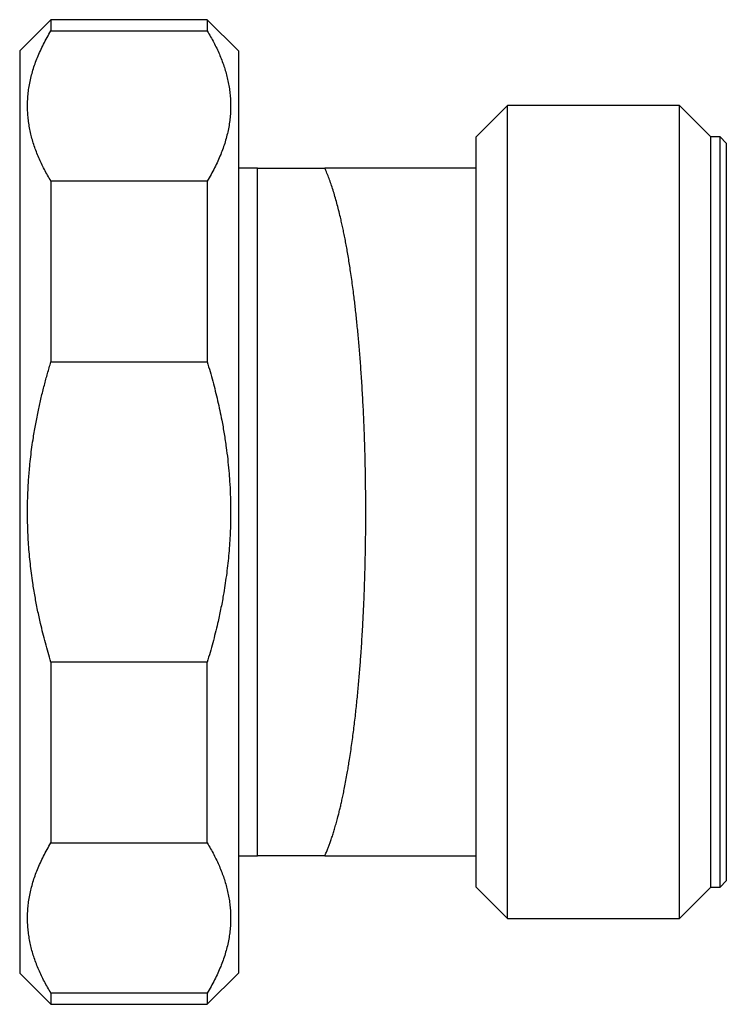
# Model space of a CAD drawing. Header units: millimetres. Extents: x 8 to 818, y 12 to 393.
# Tile 3 of 15: x 164 to 186, y 349 to 381. Entities that reach past the tile are written whole.
import ezdxf

# ---------------------------------------------------------------- set-up
doc = ezdxf.new("R2010")
doc.units = ezdxf.units.MM

msp = doc.modelspace()

# ---------------------------------------------------------------- linework, layer by layer
at = {"color": 7, "linetype": 'Continuous', "lineweight": 30}
for p, q in [((164.508, 380.521), (163.508, 379.521)), ((169.508, 380.521), (164.508, 380.521)), ((164.508, 380.521), (164.508, 380.163)), ((170.508, 379.521), (169.508, 380.521)), ((169.508, 380.521), (169.508, 380.163)), ((164.508, 380.163), (169.508, 380.163)), ((163.508, 379.521), (163.508, 364.771)), ((170.508, 379.521), (170.508, 364.771)), ((179.118, 377.771), (178.118, 376.771)), ((184.618, 377.771), (179.118, 377.771)), ((179.118, 351.771), (179.118, 377.771)), ((185.618, 376.771), (184.618, 377.771)), ((184.618, 351.771), (184.618, 377.771)), ((178.118, 375.771), (178.118, 376.771)), ((185.918, 376.771), (185.618, 376.771)), ((185.618, 352.771), (185.618, 376.771)), ((186.118, 376.571), (185.918, 376.771)), ((185.918, 352.771), (185.918, 376.771)), ((186.118, 376.571), (186.118, 352.971)), ((171.07, 375.771), (170.508, 375.771)), ((171.118, 375.769), (171.07, 375.77)), ((171.119, 375.771), (171.118, 375.769)), ((171.118, 353.773), (171.118, 375.769)), ((178.118, 375.771), (173.271, 375.771)), ((178.118, 353.771), (178.118, 375.771)), ((164.508, 375.36), (164.508, 369.573)), ((169.508, 375.36), (164.508, 375.36)), ((169.508, 375.36), (169.508, 369.573)), ((164.508, 369.573), (169.508, 369.573)), ((163.508, 364.771), (163.508, 350.021)), ((170.508, 364.771), (170.508, 350.021)), ((164.508, 359.969), (164.508, 354.182)), ((169.508, 359.969), (164.508, 359.969)), ((169.508, 354.182), (169.508, 359.969)), ((164.508, 354.182), (169.508, 354.182)), ((170.508, 353.771), (171.07, 353.771)), ((171.07, 353.772), (171.118, 353.773)), ((171.07, 353.771), (171.07, 353.771)), ((171.118, 353.773), (171.119, 353.771)), ((173.271, 353.771), (178.118, 353.771)), ((178.118, 352.771), (178.118, 353.771)), ((185.918, 352.771), (186.118, 352.971)), ((178.118, 352.771), (179.118, 351.771)), ((184.618, 351.771), (185.618, 352.771)), ((185.618, 352.771), (185.918, 352.771)), ((179.118, 351.771), (184.618, 351.771)), ((163.508, 350.021), (164.508, 349.021)), ((169.508, 349.021), (170.508, 350.021)), ((164.508, 349.38), (164.508, 349.021)), ((169.508, 349.38), (164.508, 349.38)), ((169.508, 349.38), (169.508, 349.021)), ((164.508, 349.021), (169.508, 349.021))]:
    msp.add_line(p, q, dxfattribs=at)
for points, knots in [([(164.508, 375.36), (164.471, 375.422), (164.398, 375.545), (164.297, 375.73), (164.203, 375.917), (164.118, 376.105), (164.041, 376.294), (163.972, 376.484), (163.913, 376.674), (163.863, 376.866), (163.821, 377.062), (163.79, 377.26), (163.768, 377.459), (163.757, 377.661), (163.757, 377.866), (163.769, 378.075), (163.792, 378.283), (163.827, 378.492), (163.873, 378.7), (163.93, 378.908), (163.998, 379.113), (164.076, 379.32), (164.167, 379.53), (164.27, 379.742), (164.383, 379.953), (164.466, 380.093), (164.508, 380.163)], [0, 0, 0, 0, 0.039438, 0.078884, 0.118329, 0.157766, 0.19739, 0.237015, 0.276298, 0.315581, 0.356348, 0.397129, 0.43791, 0.478676, 0.521454, 0.564249, 0.607044, 0.649823, 0.692933, 0.736044, 0.778489, 0.820935, 0.865693, 0.910465, 0.955239, 1, 1, 1, 1]), ([(169.508, 380.163), (169.544, 380.101), (169.618, 379.978), (169.719, 379.793), (169.812, 379.606), (169.898, 379.418), (169.975, 379.229), (170.043, 379.039), (170.102, 378.849), (170.153, 378.657), (170.194, 378.461), (170.226, 378.263), (170.247, 378.064), (170.258, 377.862), (170.258, 377.657), (170.246, 377.448), (170.223, 377.24), (170.189, 377.031), (170.142, 376.823), (170.085, 376.615), (170.018, 376.41), (169.939, 376.203), (169.848, 375.993), (169.745, 375.781), (169.632, 375.57), (169.549, 375.43), (169.508, 375.36)], [0, 0, 0, 0, 0.039438, 0.078884, 0.118329, 0.157766, 0.19739, 0.237015, 0.276298, 0.315581, 0.356348, 0.397129, 0.43791, 0.478676, 0.521454, 0.564249, 0.607044, 0.649823, 0.692933, 0.736044, 0.778489, 0.820935, 0.865693, 0.910465, 0.955239, 1, 1, 1, 1]), ([(171.119, 375.771), (171.121, 375.771), (171.126, 375.771), (171.145, 375.771), (171.173, 375.771), (171.209, 375.771), (171.255, 375.771), (171.31, 375.771), (171.373, 375.771), (171.444, 375.771), (171.523, 375.771), (171.612, 375.771), (171.711, 375.771), (171.822, 375.771), (171.94, 375.771), (172.065, 375.771), (172.196, 375.771), (172.334, 375.771), (172.476, 375.771), (172.641, 375.771), (172.831, 375.771), (173.046, 375.771), (173.196, 375.771), (173.271, 375.771)], [0, 0, 0, 0, 0.042738, 0.08549, 0.128248, 0.171002, 0.213741, 0.256936, 0.300142, 0.343354, 0.386563, 0.429761, 0.477084, 0.524413, 0.571743, 0.619068, 0.666509, 0.71395, 0.761134, 0.808318, 0.872211, 0.936106, 1, 1, 1, 1]), ([(173.271, 353.771), (173.287, 353.808), (173.32, 353.882), (173.366, 353.996), (173.41, 354.111), (173.454, 354.233), (173.5, 354.366), (173.547, 354.512), (173.595, 354.669), (173.642, 354.835), (173.686, 354.999), (173.726, 355.154), (173.761, 355.298), (173.795, 355.443), (173.829, 355.599), (173.866, 355.769), (173.906, 355.966), (173.947, 356.182), (173.986, 356.4), (174.021, 356.605), (174.055, 356.813), (174.091, 357.044), (174.128, 357.298), (174.163, 357.551), (174.196, 357.801), (174.226, 358.049), (174.255, 358.297), (174.282, 358.544), (174.307, 358.789), (174.331, 359.035), (174.354, 359.28), (174.375, 359.525), (174.395, 359.768), (174.413, 360.009), (174.432, 360.268), (174.451, 360.552), (174.47, 360.861), (174.487, 361.164), (174.503, 361.459), (174.516, 361.747), (174.528, 362.03), (174.539, 362.308), (174.548, 362.581), (174.556, 362.852), (174.563, 363.121), (174.568, 363.388), (174.573, 363.651), (174.577, 363.911), (174.58, 364.189), (174.582, 364.492), (174.582, 364.817), (174.581, 365.133), (174.579, 365.439), (174.575, 365.734), (174.571, 366.022), (174.565, 366.302), (174.559, 366.575), (174.551, 366.844), (174.543, 367.108), (174.534, 367.369), (174.523, 367.624), (174.512, 367.875), (174.5, 368.143), (174.484, 368.432), (174.467, 368.739), (174.448, 369.035), (174.429, 369.318), (174.409, 369.589), (174.389, 369.851), (174.367, 370.104), (174.346, 370.348), (174.323, 370.587), (174.3, 370.819), (174.276, 371.046), (174.252, 371.268), (174.227, 371.483), (174.199, 371.713), (174.168, 371.957), (174.132, 372.214), (174.097, 372.459), (174.062, 372.69), (174.026, 372.909), (173.991, 373.118), (173.955, 373.318), (173.919, 373.508), (173.883, 373.691), (173.846, 373.868), (173.809, 374.038), (173.765, 374.228), (173.714, 374.435), (173.656, 374.656), (173.597, 374.868), (173.535, 375.07), (173.472, 375.261), (173.406, 375.443), (173.34, 375.614), (173.294, 375.719), (173.271, 375.771)], [0, 0, 0, 0, 0.009881, 0.019768, 0.028734, 0.0377, 0.048094, 0.058489, 0.068883, 0.080127, 0.091371, 0.099992, 0.108614, 0.116943, 0.125272, 0.13519, 0.145109, 0.157097, 0.169086, 0.178365, 0.187644, 0.199444, 0.211247, 0.223047, 0.233889, 0.244732, 0.255574, 0.265796, 0.276019, 0.286241, 0.296064, 0.305889, 0.315713, 0.324945, 0.334177, 0.345923, 0.357671, 0.369417, 0.380093, 0.39077, 0.401446, 0.411385, 0.421326, 0.431265, 0.440873, 0.450482, 0.460091, 0.469235, 0.47838, 0.490014, 0.501651, 0.513285, 0.523858, 0.534433, 0.545006, 0.554847, 0.56469, 0.574532, 0.584044, 0.593557, 0.603069, 0.612194, 0.621319, 0.632927, 0.644537, 0.656145, 0.666693, 0.677243, 0.68779, 0.697607, 0.707424, 0.717241, 0.726727, 0.736214, 0.7457, 0.754873, 0.764046, 0.775716, 0.787387, 0.799056, 0.809658, 0.820262, 0.830865, 0.84073, 0.850596, 0.860461, 0.869993, 0.879526, 0.889058, 0.902816, 0.916574, 0.930399, 0.944225, 0.958134, 0.972044, 0.986022, 1, 1, 1, 1]), ([(164.508, 359.969), (164.477, 360.071), (164.416, 360.276), (164.33, 360.585), (164.249, 360.896), (164.165, 361.245), (164.08, 361.637), (163.997, 362.07), (163.933, 362.462), (163.884, 362.81), (163.848, 363.113), (163.817, 363.419), (163.793, 363.728), (163.775, 364.039), (163.763, 364.35), (163.757, 364.662), (163.758, 364.975), (163.765, 365.261), (163.776, 365.521), (163.789, 365.755), (163.807, 365.991), (163.83, 366.252), (163.86, 366.537), (163.9, 366.846), (163.951, 367.198), (164.019, 367.592), (164.103, 368.018), (164.196, 368.43), (164.293, 368.821), (164.397, 369.203), (164.471, 369.45), (164.508, 369.573)], [0, 0, 0, 0, 0.032883, 0.065767, 0.098669, 0.131572, 0.176269, 0.22172, 0.26717, 0.298462, 0.329757, 0.361049, 0.392984, 0.424923, 0.456858, 0.488865, 0.520876, 0.552884, 0.576847, 0.60081, 0.625141, 0.649473, 0.681402, 0.713335, 0.745264, 0.790783, 0.836303, 0.878489, 0.920675, 0.960338, 1, 1, 1, 1]), ([(169.508, 369.573), (169.539, 369.47), (169.6, 369.264), (169.686, 368.954), (169.767, 368.643), (169.842, 368.331), (169.911, 368.02), (169.982, 367.668), (170.053, 367.273), (170.115, 366.858), (170.164, 366.464), (170.2, 366.103), (170.229, 365.728), (170.249, 365.34), (170.258, 364.963), (170.258, 364.622), (170.252, 364.319), (170.239, 364.01), (170.22, 363.694), (170.194, 363.372), (170.161, 363.052), (170.121, 362.734), (170.075, 362.419), (170.016, 362.059), (169.94, 361.655), (169.852, 361.253), (169.766, 360.896), (169.686, 360.586), (169.6, 360.276), (169.538, 360.071), (169.508, 359.969)], [0, 0, 0, 0, 0.033059, 0.06612, 0.099178, 0.131835, 0.164495, 0.197152, 0.242457, 0.287761, 0.326188, 0.364616, 0.39919, 0.441685, 0.484181, 0.515242, 0.546307, 0.577369, 0.610486, 0.643607, 0.676725, 0.709359, 0.741996, 0.77463, 0.821529, 0.868428, 0.901305, 0.934198, 0.967091, 1, 1, 1, 1]), ([(164.508, 349.38), (164.471, 349.441), (164.398, 349.564), (164.297, 349.75), (164.203, 349.936), (164.118, 350.124), (164.041, 350.313), (163.972, 350.503), (163.913, 350.693), (163.863, 350.885), (163.821, 351.081), (163.79, 351.279), (163.768, 351.478), (163.757, 351.68), (163.757, 351.885), (163.769, 352.094), (163.792, 352.303), (163.827, 352.511), (163.873, 352.72), (163.93, 352.927), (163.998, 353.132), (164.076, 353.339), (164.167, 353.549), (164.27, 353.762), (164.383, 353.973), (164.466, 354.112), (164.508, 354.182)], [0, 0, 0, 0, 0.039438, 0.078884, 0.118329, 0.157766, 0.19739, 0.237015, 0.276298, 0.315581, 0.356348, 0.397129, 0.43791, 0.478676, 0.521454, 0.564249, 0.607044, 0.649823, 0.692933, 0.736044, 0.778489, 0.820935, 0.865693, 0.910465, 0.955239, 1, 1, 1, 1]), ([(169.508, 354.182), (169.544, 354.12), (169.618, 353.998), (169.719, 353.812), (169.812, 353.625), (169.898, 353.437), (169.975, 353.248), (170.043, 353.058), (170.102, 352.868), (170.153, 352.676), (170.194, 352.481), (170.226, 352.282), (170.247, 352.084), (170.258, 351.881), (170.258, 351.676), (170.246, 351.467), (170.223, 351.259), (170.189, 351.05), (170.142, 350.842), (170.085, 350.634), (170.018, 350.429), (169.939, 350.222), (169.848, 350.012), (169.745, 349.8), (169.632, 349.589), (169.549, 349.449), (169.508, 349.38)], [0, 0, 0, 0, 0.039438, 0.078884, 0.118329, 0.157766, 0.19739, 0.237015, 0.276298, 0.315581, 0.356348, 0.397129, 0.43791, 0.478676, 0.521454, 0.564249, 0.607044, 0.649823, 0.692933, 0.736044, 0.778489, 0.820935, 0.865693, 0.910465, 0.955239, 1, 1, 1, 1]), ([(173.271, 353.771), (173.197, 353.771), (173.049, 353.771), (172.836, 353.771), (172.647, 353.771), (172.482, 353.771), (172.339, 353.771), (172.201, 353.771), (172.069, 353.771), (171.943, 353.771), (171.824, 353.771), (171.713, 353.771), (171.613, 353.771), (171.524, 353.771), (171.446, 353.771), (171.375, 353.771), (171.312, 353.771), (171.257, 353.771), (171.211, 353.771), (171.174, 353.771), (171.146, 353.771), (171.126, 353.771), (171.121, 353.771), (171.119, 353.771)], [0, 0, 0, 0, 0.063168, 0.126339, 0.189506, 0.236932, 0.284357, 0.3317, 0.379043, 0.42684, 0.474643, 0.522444, 0.570239, 0.612998, 0.655767, 0.69854, 0.741306, 0.784062, 0.82724, 0.870434, 0.913632, 0.956823, 1, 1, 1, 1])]:
    msp.add_open_spline(points, degree=3, knots=knots, dxfattribs=at)

doc.saveas('drawing.dxf')
